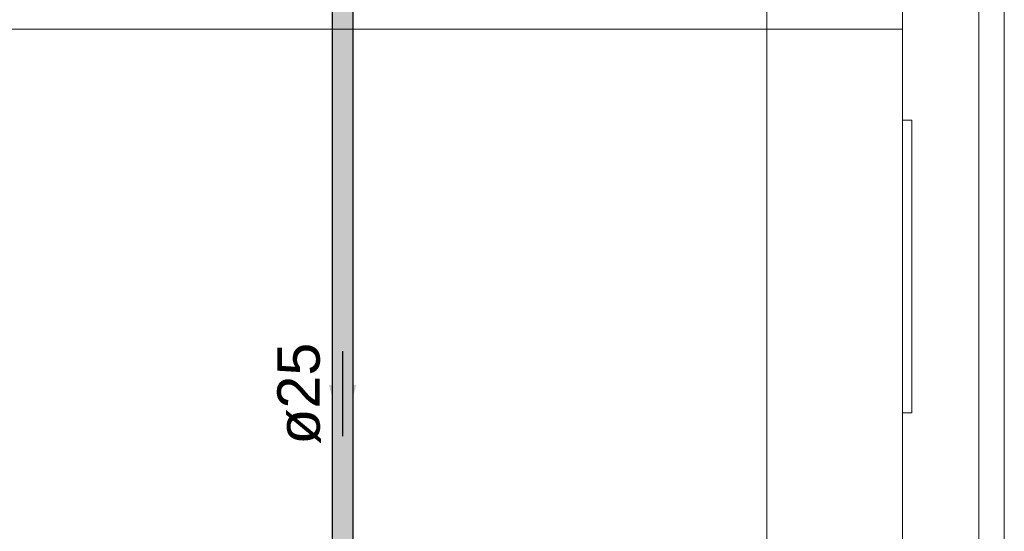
# Model space of a CAD drawing. Header units: millimetres. Extents: x -16331 to -10174, y -4135 to -3584.
# Tile 202 of 256: x -10303 to -10298.36, y -4016.06 to -4013.65. Entities that reach past the tile are written whole.
import ezdxf

# ---------------------------------------------------------------- set-up
doc = ezdxf.new("R2010")
doc.units = ezdxf.units.MM
for name, color, linetype in [('AF-Condutos', 4, 'Continuous'), ('AF-Sentido conduto', 7, 'Continuous'), ('AF-Textos conduto', 7, 'Continuous')]:
    doc.layers.add(name, color=color, linetype=linetype)
for name, color, linetype, lineweight in [('DI-Elementos externos em corte', 9, 'Continuous', 18), ('DI-Elementos externos em vista', 9, 'Continuous', 5), ('IFC-IfcBuildingElementProxy-Contorno', 250, 'Continuous', 5), ('IFC-IfcDoor-Contorno', 250, 'Continuous', 5), ('IFC-IfcWall-Contorno', 250, 'Continuous', 5), ('IFC-IfcWallStandardCase-Contorno', 250, 'Continuous', 5)]:
    doc.layers.add(name, color=color, linetype=linetype, lineweight=lineweight)
doc.styles.add('Arial', font='arial.ttf', dxfattribs={"height": 100})

msp = doc.modelspace()

# ---------------------------------------------------------------- hatches: boundary and pattern name
at = {"layer": 'AF-Condutos', "linetype": 'Continuous'}
msp.add_hatch(color=151, dxfattribs=at).paths.add_polyline_path([(-10301.4289, -4018.2939), (-10301.4267, -4018.2939), (-10301.4267, -4012.5841), (-10301.4289, -4012.5841), (-10301.4393, -4012.5841), (-10301.4561, -4012.5841), (-10301.4764, -4012.5841), (-10301.4968, -4012.5841), (-10301.5136, -4012.5841), (-10301.524, -4012.5841), (-10301.5262, -4012.5841), (-10301.5262, -4018.2939), (-10301.524, -4018.2939), (-10301.5136, -4018.2939), (-10301.4968, -4018.2939), (-10301.4764, -4018.2939), (-10301.4561, -4018.2939), (-10301.4393, -4018.2939)])
at = {"layer": 'AF-Sentido conduto', "linetype": 'Continuous'}
msp.add_hatch(color=140, dxfattribs=at).paths.add_polyline_path([(-10301.4764, -4015.61), (-10301.4117, -4015.3685), (-10301.5411, -4015.3685)])

# ---------------------------------------------------------------- linework, layer by layer
at = {"layer": 'AF-Condutos'}
for p, q in [((-10301.5262, -4012.5841), (-10301.5262, -4018.2939)), ((-10301.4267, -4018.2939), (-10301.4267, -4012.5841))]:
    msp.add_line(p, q, dxfattribs=at)
at = {"layer": 'AF-Sentido conduto'}
msp.add_lwpolyline([(-10301.4764, -4015.21), (-10301.4764, -4015.61)], dxfattribs=at)
at = {"layer": 'DI-Elementos externos em corte'}
for p, q in [((-10299.4764, -4012.8398), (-10299.4764, -4013.6901)), ((-10298.8364, -4013.6901), (-10298.8364, -4012.8398)), ((-10299.4764, -4013.6901), (-10299.2616, -4013.6901)), ((-10299.4764, -4013.6901), (-10299.4764, -4016.1076)), ((-10299.2616, -4013.6901), (-10299.4764, -4013.6901)), ((-10299.2616, -4013.6901), (-10299.1564, -4013.6901)), ((-10298.8364, -4013.6901), (-10299.2616, -4013.6901)), ((-10299.1564, -4013.6901), (-10298.8364, -4013.6901)), ((-10298.8364, -4014.1205), (-10298.8364, -4013.6901)), ((-10298.8364, -4015.4997), (-10298.8364, -4014.1205)), ((-10298.8364, -4014.1205), (-10298.8364, -4014.2159)), ((-10298.8318, -4014.1205), (-10298.8364, -4014.1205)), ((-10298.8272, -4014.1205), (-10298.8318, -4014.1205)), ((-10298.8114, -4014.1205), (-10298.8272, -4014.1205)), ((-10298.8364, -4014.2159), (-10298.8364, -4015.4997)), ((-10298.8364, -4016.1076), (-10298.8364, -4015.4997)), ((-10298.8364, -4015.4997), (-10298.8318, -4015.4997)), ((-10298.8318, -4015.4997), (-10298.8272, -4015.4997)), ((-10298.8272, -4015.4997), (-10298.8114, -4015.4997))]:
    msp.add_line(p, q, dxfattribs=at)
at = {"layer": 'DI-Elementos externos em corte', "lineweight": 5}
for p, q in [((-10299.4764, -4012.8398), (-10299.4764, -4013.6901)), ((-10298.8364, -4013.6901), (-10298.8364, -4012.8398)), ((-10299.4764, -4013.6901), (-10299.2616, -4013.6901)), ((-10299.4764, -4013.6901), (-10299.4764, -4016.1076)), ((-10299.2616, -4013.6901), (-10299.4764, -4013.6901)), ((-10299.2616, -4013.6901), (-10299.1564, -4013.6901)), ((-10298.8364, -4013.6901), (-10299.2616, -4013.6901)), ((-10299.1564, -4013.6901), (-10298.8364, -4013.6901)), ((-10298.8364, -4014.1205), (-10298.8364, -4013.6901)), ((-10298.8364, -4015.4997), (-10298.8364, -4014.1205)), ((-10298.8364, -4014.1205), (-10298.8364, -4014.2159)), ((-10298.8318, -4014.1205), (-10298.8364, -4014.1205)), ((-10298.8272, -4014.1205), (-10298.8318, -4014.1205)), ((-10298.8114, -4014.1205), (-10298.8272, -4014.1205)), ((-10298.8364, -4014.2159), (-10298.8364, -4015.4997)), ((-10298.8364, -4016.1076), (-10298.8364, -4015.4997)), ((-10298.8364, -4015.4997), (-10298.8318, -4015.4997)), ((-10298.8318, -4015.4997), (-10298.8272, -4015.4997)), ((-10298.8272, -4015.4997), (-10298.8114, -4015.4997))]:
    msp.add_line(p, q, dxfattribs=at)
at = {"layer": 'DI-Elementos externos em vista'}
for p, q in [((-10298.4764, -4020.4101), (-10298.4764, -4012.4101)), ((-10298.4764, -4012.4501), (-10298.4764, -4020.4901)), ((-10298.3564, -4020.4901), (-10298.3564, -4012.4501)), ((-10310.3564, -4013.6901), (-10300.0768, -4013.6901)), ((-10301.1217, -4013.6901), (-10304.7738, -4013.6901)), ((-10300.1998, -4013.6901), (-10301.1217, -4013.6901)), ((-10300.0768, -4013.6901), (-10300.1998, -4013.6901)), ((-10300.0768, -4013.6901), (-10299.4764, -4013.6901)), ((-10299.4764, -4013.6901), (-10300.0768, -4013.6901)), ((-10299.4764, -4016.8901), (-10299.4764, -4013.6901)), ((-10298.7921, -4014.1205), (-10298.8114, -4014.1205)), ((-10298.7921, -4015.4997), (-10298.7921, -4014.1205)), ((-10298.8114, -4015.4997), (-10298.7921, -4015.4997))]:
    msp.add_line(p, q, dxfattribs=at)
at = {"layer": 'IFC-IfcBuildingElementProxy-Contorno', "lineweight": 5}
for p, q in [((-10298.7921, -4014.1205), (-10298.8114, -4014.1205)), ((-10298.7921, -4015.4997), (-10298.7921, -4014.1205)), ((-10298.8114, -4015.4997), (-10298.7921, -4015.4997))]:
    msp.add_line(p, q, dxfattribs=at)
at = {"layer": 'IFC-IfcDoor-Contorno', "lineweight": 5}
for p, q in [((-10298.4764, -4012.4501), (-10298.4764, -4020.4901)), ((-10298.3564, -4020.4901), (-10298.3564, -4012.4501))]:
    msp.add_line(p, q, dxfattribs=at)
at = {"layer": 'IFC-IfcWall-Contorno', "lineweight": 5}
for p, q in [((-10298.4764, -4020.4101), (-10298.4764, -4012.4101)), ((-10301.1217, -4013.6901), (-10304.7738, -4013.6901)), ((-10300.1998, -4013.6901), (-10301.1217, -4013.6901)), ((-10300.0768, -4013.6901), (-10300.1998, -4013.6901)), ((-10299.4764, -4013.6901), (-10300.0768, -4013.6901)), ((-10299.4764, -4016.8901), (-10299.4764, -4013.6901))]:
    msp.add_line(p, q, dxfattribs=at)
at = {"layer": 'IFC-IfcWallStandardCase-Contorno', "lineweight": 5}
for p, q in [((-10310.3564, -4013.6901), (-10300.0768, -4013.6901)), ((-10300.0768, -4013.6901), (-10299.4764, -4013.6901))]:
    msp.add_line(p, q, dxfattribs=at)

# ---------------------------------------------------------------- texts
at = {"layer": 'AF-Textos conduto', "insert": (-10301.5789, -4015.41), "char_height": 0.2, "width": 0.962805, "attachment_point": 8, "rotation": 90.0002, "line_spacing_factor": 0.6, "style": 'Arial'}
msp.add_mtext('ø25', dxfattribs=at)

doc.saveas('drawing.dxf')
